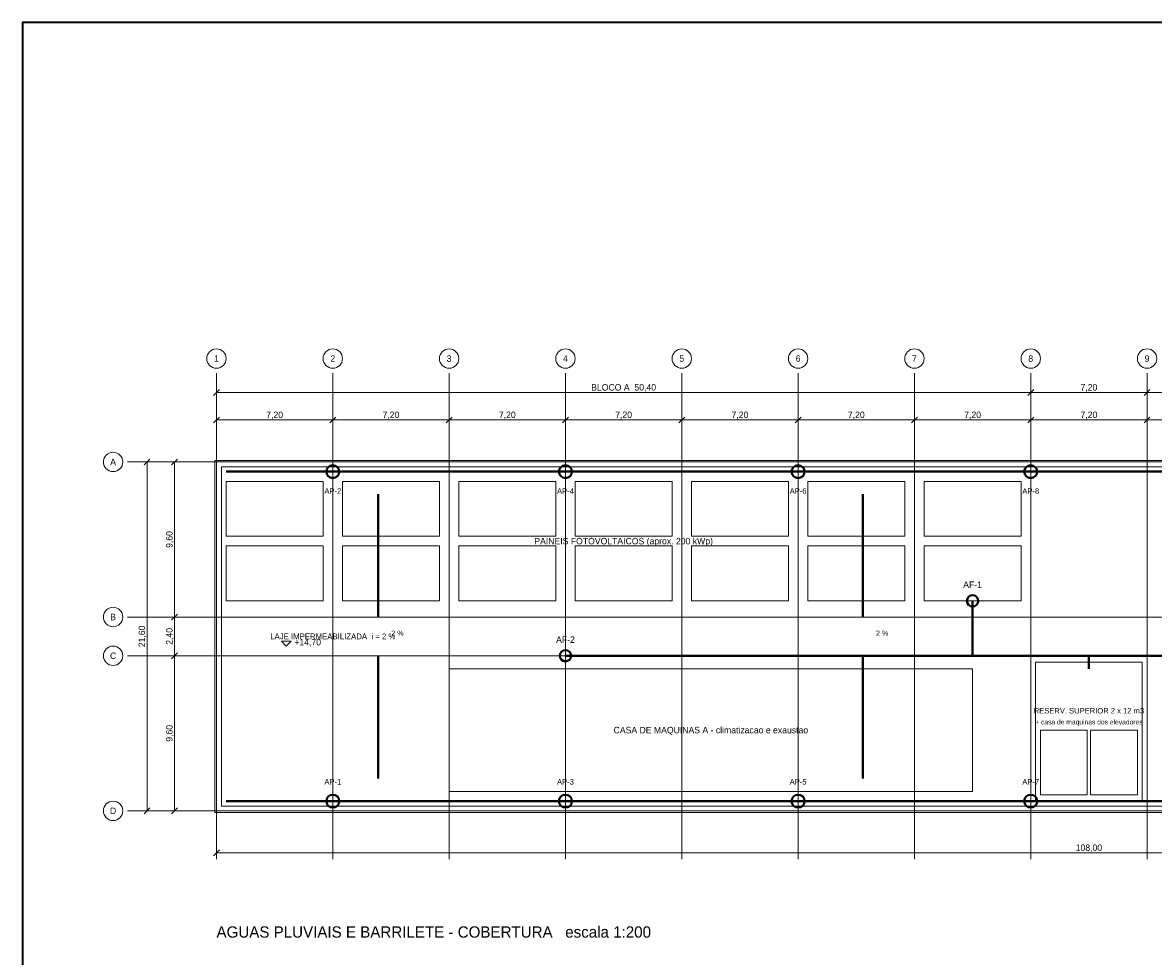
# Model space of a CAD drawing. Header units: metres. Extents: x -12 to 152, y -66 to 49.
# Tile 2 of 3: x -12 to 58, y -9 to 49. Entities that reach past the tile are written whole.
import ezdxf
from ezdxf.enums import TextEntityAlignment as Align

# ---------------------------------------------------------------- set-up
doc = ezdxf.new("R2010")
doc.units = ezdxf.units.M
for name, color, linetype, lineweight, true_color in [('BASE', 9, 'Continuous', 13, 0xa8a8a8), ('COTA', 8, 'Continuous', 13, 0x6a6a6a), ('EIXO', 8, 'Continuous', 13, 0x6a6a6a), ('HID_AF', 5, 'Continuous', 40, 0x1d4ed8), ('HID_AP', 3, 'Continuous', 40, 0x15803d)]:
    doc.layers.add(name, color=color, linetype=linetype, lineweight=lineweight, true_color=true_color)
doc.layers.add('FOLHA', color=7, linetype='Continuous', lineweight=35)
doc.layers.add('NOTA', color=7, linetype='Continuous', lineweight=18)

msp = doc.modelspace()

# ---------------------------------------------------------------- linework, layer by layer
at = {"layer": 'BASE'}
for points in [[(-0.1, -0.1), (108.1, -0.1), (108.1, 21.7), (-0.1, 21.7)], [(0.3, 0.3), (107.7, 0.3), (107.7, 21.3), (0.3, 21.3)], [(0.6, 17), (6.6, 17), (6.6, 20.4), (0.6, 20.4)], [(7.8, 17), (13.8, 17), (13.8, 20.4), (7.8, 20.4)], [(15, 17), (21, 17), (21, 20.4), (15, 20.4)], [(22.2, 17), (28.2, 17), (28.2, 20.4), (22.2, 20.4)], [(29.4, 17), (35.4, 17), (35.4, 20.4), (29.4, 20.4)], [(36.6, 17), (42.6, 17), (42.6, 20.4), (36.6, 20.4)], [(43.8, 17), (49.8, 17), (49.8, 20.4), (43.8, 20.4)], [(0.6, 13), (6.6, 13), (6.6, 16.4), (0.6, 16.4)], [(7.8, 13), (13.8, 13), (13.8, 16.4), (7.8, 16.4)], [(15, 13), (21, 13), (21, 16.4), (15, 16.4)], [(22.2, 13), (28.2, 13), (28.2, 16.4), (22.2, 16.4)], [(29.4, 13), (35.4, 13), (35.4, 16.4), (29.4, 16.4)], [(36.6, 13), (42.6, 13), (42.6, 16.4), (36.6, 16.4)], [(43.8, 13), (49.8, 13), (49.8, 16.4), (43.8, 16.4)], [(50.7, 0.6), (57.3, 0.6), (57.3, 9.2), (50.7, 9.2)], [(14.4, 1.2), (46.8, 1.2), (46.8, 8.8), (14.4, 8.8)], [(51, 1), (53.9, 1), (53.9, 5), (51, 5)], [(54.1, 1), (57, 1), (57, 5), (54.1, 5)]]:
    msp.add_lwpolyline(points, close=True, dxfattribs=at)
at = {"layer": 'COTA'}
for p, q in [((-0.18, 25.72), (0.18, 26.08)), ((0, 21.78), (0, 26.08)), ((0, 25.9), (50.4, 25.9)), ((50.22, 25.72), (50.58, 26.08)), ((50.22, 25.72), (50.58, 26.08)), ((50.4, 21.78), (50.4, 26.08)), ((50.4, 21.78), (50.4, 26.08)), ((50.4, 25.9), (57.6, 25.9)), ((57.42, 25.72), (57.78, 26.08)), ((57.42, 25.72), (57.78, 26.08)), ((57.6, 21.78), (57.6, 26.08)), ((57.6, 21.78), (57.6, 26.08)), ((57.6, 25.9), (108, 25.9)), ((-0.18, 24.02), (0.18, 24.38)), ((0, 21.78), (0, 24.38)), ((0, 24.2), (7.2, 24.2)), ((7.02, 24.02), (7.38, 24.38)), ((7.02, 24.02), (7.38, 24.38)), ((7.2, 21.78), (7.2, 24.38)), ((7.2, 21.78), (7.2, 24.38)), ((7.2, 24.2), (14.4, 24.2)), ((14.22, 24.02), (14.58, 24.38)), ((14.22, 24.02), (14.58, 24.38)), ((14.4, 21.78), (14.4, 24.38)), ((14.4, 21.78), (14.4, 24.38)), ((14.4, 24.2), (21.6, 24.2)), ((21.42, 24.02), (21.78, 24.38)), ((21.42, 24.02), (21.78, 24.38)), ((21.6, 21.78), (21.6, 24.38)), ((21.6, 21.78), (21.6, 24.38)), ((21.6, 24.2), (28.8, 24.2)), ((28.62, 24.02), (28.98, 24.38)), ((28.62, 24.02), (28.98, 24.38)), ((28.8, 21.78), (28.8, 24.38)), ((28.8, 21.78), (28.8, 24.38)), ((28.8, 24.2), (36, 24.2)), ((35.82, 24.02), (36.18, 24.38)), ((35.82, 24.02), (36.18, 24.38)), ((36, 21.78), (36, 24.38)), ((36, 21.78), (36, 24.38)), ((36, 24.2), (43.2, 24.2)), ((43.02, 24.02), (43.38, 24.38)), ((43.02, 24.02), (43.38, 24.38)), ((43.2, 21.78), (43.2, 24.38)), ((43.2, 21.78), (43.2, 24.38)), ((43.2, 24.2), (50.4, 24.2)), ((50.22, 24.02), (50.58, 24.38)), ((50.22, 24.02), (50.58, 24.38)), ((50.4, 21.78), (50.4, 24.38)), ((50.4, 21.78), (50.4, 24.38)), ((50.4, 24.2), (57.6, 24.2)), ((57.42, 24.02), (57.78, 24.38)), ((57.42, 24.02), (57.78, 24.38)), ((57.6, 21.78), (57.6, 24.38)), ((57.6, 21.78), (57.6, 24.38)), ((57.6, 24.2), (64.8, 24.2)), ((-4.48, 21.42), (-4.12, 21.78)), ((-2.78, 21.42), (-2.42, 21.78)), ((-0.18, 21.6), (-4.48, 21.6)), ((-4.3, 0), (-4.3, 21.6)), ((-0.18, 21.6), (-2.78, 21.6)), ((-2.6, 12), (-2.6, 21.6)), ((-2.78, 11.82), (-2.42, 12.18)), ((-2.78, 11.82), (-2.42, 12.18)), ((-0.18, 12), (-2.78, 12)), ((-0.18, 12), (-2.78, 12)), ((-2.6, 9.6), (-2.6, 12)), ((-2.78, 9.42), (-2.42, 9.78)), ((-2.78, 9.42), (-2.42, 9.78)), ((-0.18, 9.6), (-2.78, 9.6)), ((-0.18, 9.6), (-2.78, 9.6)), ((-2.6, 0), (-2.6, 9.6)), ((-4.48, -0.18), (-4.12, 0.18)), ((-0.18, 0), (-4.48, 0)), ((-2.78, -0.18), (-2.42, 0.18)), ((-0.18, 0), (-2.78, 0)), ((0, -0.18), (0, -2.78)), ((-0.18, -2.78), (0.18, -2.42)), ((0, -2.6), (108, -2.6))]:
    msp.add_line(p, q, dxfattribs=at)
msp.add_lwpolyline([(4.02, 10.5), (4.32, 10.2), (4.62, 10.5)], close=True, dxfattribs=at)
at = {"layer": 'EIXO'}
for p, q in [((0, -3), (0, 27.1)), ((7.2, -3), (7.2, 27.1)), ((14.4, -3), (14.4, 27.1)), ((21.6, -3), (21.6, 27.1)), ((28.8, -3), (28.8, 27.1)), ((36, -3), (36, 27.1)), ((43.2, -3), (43.2, 27.1)), ((50.4, -3), (50.4, 27.1)), ((57.6, -3), (57.6, 27.1)), ((-5.5, 21.6), (110.5, 21.6)), ((50.4, 0), (50.4, 21.6)), ((57.6, 0), (57.6, 21.6)), ((-5.5, 12), (110.5, 12)), ((-5.5, 9.6), (110.5, 9.6)), ((-5.5, 0), (110.5, 0))]:
    msp.add_line(p, q, dxfattribs=at)
for centre in [(0, 28), (7.2, 28), (14.4, 28), (21.6, 28), (28.8, 28), (36, 28), (43.2, 28), (50.4, 28), (57.6, 28), (-6.4, 21.6), (-6.4, 12), (-6.4, 9.6), (-6.4, 0)]:
    msp.add_circle(centre, 0.6, dxfattribs=at)
at = {"layer": 'FOLHA'}
msp.add_lwpolyline([(-12, -66), (152.2, -66), (152.2, 48.8), (-12, 48.8)], close=True, dxfattribs=at)
at = {"layer": 'HID_AF'}
for p, q in [((46.8, 9.6), (46.8, 13)), ((21.6, 9.6), (79.2, 9.6)), ((54, 8.8), (54, 9.6))]:
    msp.add_line(p, q, dxfattribs=at)
for centre in [(46.8, 13), (21.6, 9.6)]:
    msp.add_circle(centre, 0.35, dxfattribs=at)
at = {"layer": 'HID_AP'}
for p, q in [((0.6, 21), (107.4, 21)), ((10, 12), (10, 19.6)), ((40, 12), (40, 19.6)), ((10, 9.6), (10, 2)), ((40, 9.6), (40, 2)), ((0.6, 0.6), (107.4, 0.6))]:
    msp.add_line(p, q, dxfattribs=at)
for centre in [(7.2, 21), (21.6, 21), (36, 21), (50.4, 21), (7.2, 0.6), (21.6, 0.6), (36, 0.6), (50.4, 0.6)]:
    msp.add_circle(centre, 0.4, dxfattribs=at)

# ---------------------------------------------------------------- texts
at = {"layer": 'BASE'}
for s, height, p in [('PAINEIS FOTOVOLTAICOS (aprox. 200 kWp)', 0.4, (25.2, 16.7)), ('LAJE IMPERMEABILIZADA  i = 2 %', 0.36, (7.2, 10.8)), ('RESERV. SUPERIOR 2 x 12 m3', 0.34, (54, 6.2)), ('+ casa de maquinas dos elevadores', 0.3, (54, 5.5)), ('CASA DE MAQUINAS A - climatizacao e exaustao', 0.4, (30.6, 5))]:
    msp.add_text(s, height=height, dxfattribs=at).set_placement(p, align=Align.MIDDLE_CENTER)
at = {"layer": 'COTA'}
for s, p in [('BLOCO A  50,40', (25.2, 26.22)), ('7,20', (54, 26.22)), ('7,20', (3.6, 24.52)), ('7,20', (10.8, 24.52)), ('7,20', (18, 24.52)), ('7,20', (25.2, 24.52)), ('7,20', (32.4, 24.52)), ('7,20', (39.6, 24.52)), ('7,20', (46.8, 24.52)), ('7,20', (54, 24.52)), ('108,00', (54, -2.28))]:
    msp.add_text(s, height=0.4, dxfattribs=at).set_placement(p, align=Align.MIDDLE_CENTER)
for s, p in [('9,60', (-2.92, 16.8)), ('21,60', (-4.62, 10.8)), ('2,40', (-2.92, 10.8)), ('9,60', (-2.92, 4.8))]:
    msp.add_text(s, height=0.4, rotation=90, dxfattribs=at).set_placement(p, align=Align.MIDDLE_CENTER)
msp.add_text('+14,70', height=0.4, dxfattribs=at).set_placement((4.82, 10.44), align=Align.MIDDLE_LEFT)
at = {"layer": 'EIXO'}
for s, p in [('1', (0, 28)), ('2', (7.2, 28)), ('3', (14.4, 28)), ('4', (21.6, 28)), ('5', (28.8, 28)), ('6', (36, 28)), ('7', (43.2, 28)), ('8', (50.4, 28)), ('9', (57.6, 28)), ('A', (-6.4, 21.6)), ('B', (-6.4, 12)), ('C', (-6.4, 9.6)), ('D', (-6.4, 0))]:
    msp.add_text(s, height=0.4, dxfattribs=at).set_placement(p, align=Align.MIDDLE_CENTER)
at = {"layer": 'HID_AF'}
for s, p in [('AF-1', (46.8, 14)), ('AF-2', (21.6, 10.6))]:
    msp.add_text(s, height=0.4, dxfattribs=at).set_placement(p, align=Align.MIDDLE_CENTER)
at = {"layer": 'HID_AP'}
for s, height, p in [('AP-2', 0.34, (7.2, 19.8)), ('AP-4', 0.34, (21.6, 19.8)), ('AP-6', 0.34, (36, 19.8)), ('AP-8', 0.34, (50.4, 19.8)), ('2 %', 0.32, (11.2, 11)), ('2 %', 0.32, (41.2, 11)), ('AP-1', 0.34, (7.2, 1.8)), ('AP-3', 0.34, (21.6, 1.8)), ('AP-5', 0.34, (36, 1.8)), ('AP-7', 0.34, (50.4, 1.8))]:
    msp.add_text(s, height=height, dxfattribs=at).set_placement(p, align=Align.MIDDLE_CENTER)
at = {"layer": 'NOTA'}
msp.add_text('AGUAS PLUVIAIS E BARRILETE - COBERTURA   escala 1:200', height=0.7, dxfattribs=at).set_placement((0, -7.5), align=Align.MIDDLE_LEFT)

doc.saveas('drawing.dxf')
